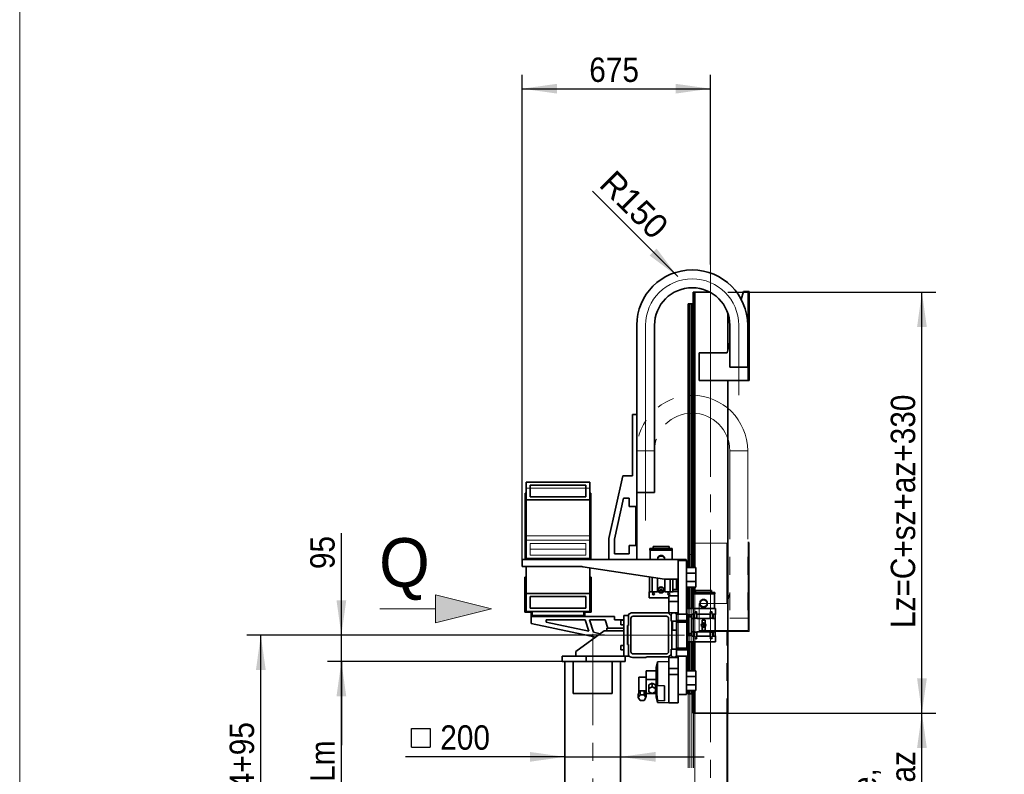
# Model space of a CAD drawing. Header units: millimetres. Extents: x 21 to 401, y 28 to 281.
# Tile 6 of 9: x 226 to 296, y 131 to 185. Entities that reach past the tile are written whole.
import ezdxf

# ---------------------------------------------------------------- set-up
doc = ezdxf.new("R2010")
doc.units = ezdxf.units.MM
for name, pattern in [('SLD-Durchgehend', [0]), ('SLD-Phantom', [12.7, 6.35, -1.27, 1.27, -1.27, 1.27, -1.27]), ('SLD-Punktstrich', [19.05, 15.24, -1.27, 1.27, -1.27])]:
    doc.linetypes.add(name, pattern=pattern)
doc.layers.add('KOPF', color=7, linetype='SLD-Durchgehend')
doc.styles.add('SLDTEXTSTYLE1', font='Gill Sans MT Pro Medium')
doc.styles.add('SLDTEXTSTYLE2', font='GIL_____.TTF')
doc.styles.add('SLDTEXTSTYLE3', font='GOTHIC.TTF', dxfattribs={"width": 0.913})
doc.dimstyles.new('SLDDIMSTYLE4', dxfattribs={"dimtxt": 1.75, "dimasz": 2.5, "dimexe": 0, "dimexo": 0.0625, "dimgap": 0.4375, "dimtad": 1, "dimlfac": 50, "dimrnd": 1e-09, "dimzin": 12, "dimdsep": 46, "dimtxsty": 'SLDTEXTSTYLE2', "dimsah": 1, "dimcen": 0, "dimadec": 0, "dimazin": 3, "dimtfac": 1, "dimtofl": 0, "dimtmove": 0, "dimatfit": 3, "dimfxl": 1, "dimfrac": 2, "dimtolj": 1, "dimtzin": 12, "dimarcsym": 0})
doc.dimstyles.new('SLDDIMSTYLE5', dxfattribs={"dimtxt": 1.75, "dimasz": 2.5, "dimexe": 0, "dimexo": 0.0625, "dimgap": 0.4375, "dimtad": 1, "dimlfac": 50, "dimrnd": 1e-09, "dimzin": 12, "dimdsep": 46, "dimtxsty": 'SLDTEXTSTYLE3', "dimsah": 1, "dimcen": 0.09, "dimadec": 0, "dimazin": 3, "dimtfac": 1, "dimtofl": 0, "dimtmove": 0, "dimatfit": 3, "dimfxl": 1, "dimfrac": 2, "dimtolj": 1, "dimtzin": 12, "dimarcsym": 0})
doc.dimstyles.new('SLDDIMSTYLE6', dxfattribs={"dimtxt": 1.75, "dimasz": 2.5, "dimexe": 0, "dimexo": 0.0625, "dimgap": 0.4375, "dimtad": 1, "dimlfac": 50, "dimrnd": 1e-09, "dimzin": 12, "dimdsep": 46, "dimtxsty": 'SLDTEXTSTYLE3', "dimsah": 1, "dimcen": 0.09, "dimadec": 0, "dimazin": 3, "dimtfac": 1, "dimtmove": 0, "dimatfit": 0, "dimfxl": 1, "dimfrac": 2, "dimtolj": 1, "dimtzin": 12, "dimarcsym": 0})

# ---------------------------------------------------------------- blocks, each defined once
blk = doc.blocks.new('Pfeil_Q')
at = {"layer": 'KOPF'}
blk.add_hatch(color=7, dxfattribs=at).paths.add_polyline_path([(3934.768, 9259.637), (3934.768, 9258.637), (3938.768, 9259.637), (3934.768, 9260.637)], flags=0)
at = {"layer": 'KOPF', "color": 7, "lineweight": 18}
for p, q in [((3938.768, 9259.637), (3934.768, 9260.637)), ((3934.768, 9260.637), (3934.768, 9259.637)), ((3930.768, 9259.637), (3934.768, 9259.637)), ((3934.768, 9259.637), (3934.768, 9258.637)), ((3934.768, 9258.637), (3938.768, 9259.637))]:
    blk.add_line(p, q, dxfattribs=at)
at = {"layer": 'KOPF', "color": 7, "insert": (3930.709, 9264.714), "char_height": 3.5, "attachment_point": 1, "style": 'SLDTEXTSTYLE1'}
blk.add_mtext('Q', dxfattribs=at)
blk = doc.blocks.new('_D_16')
at = {"layer": 'KOPF'}
blk.add_line((272.919, 166.497), (266.801, 172.615), dxfattribs=at)
blk.add_solid([(272.919, 166.497), (271.399, 168.512), (270.904, 168.017)], dxfattribs=at)
at = {"layer": 'KOPF', "insert": (268.438, 174.252), "char_height": 1.75, "attachment_point": 1, "rotation": 315, "style": 'SLDTEXTSTYLE2'}
blk.add_mtext('R150', dxfattribs=at)
blk = doc.blocks.new('_D_17')
at = {"layer": 'KOPF'}
for p, q in [((261.767, 146.199), (261.767, 180.979)), ((275.267, 167.375), (275.267, 180.979)), ((261.767, 179.979), (275.267, 179.979))]:
    blk.add_line(p, q, dxfattribs=at)
for points in [[(261.767, 179.979), (264.267, 179.629), (264.267, 180.329)], [(275.267, 179.979), (272.767, 180.329), (272.767, 179.629)]]:
    blk.add_solid(points, dxfattribs=at)
at = {"layer": 'KOPF', "insert": (266.577, 182.214), "char_height": 1.75, "attachment_point": 1, "style": 'SLDTEXTSTYLE3'}
blk.add_mtext('675', dxfattribs=at)
blk = doc.blocks.new('_D_18')
at = {"layer": 'KOPF'}
for p, q in [((276.517, 165.375), (291.432, 165.375)), ((290.432, 135.175), (290.432, 165.375)), ((276.517, 135.175), (291.432, 135.175))]:
    blk.add_line(p, q, dxfattribs=at)
for points in [[(290.432, 165.375), (290.082, 162.875), (290.782, 162.875)], [(290.432, 135.175), (290.782, 137.675), (290.082, 137.675)]]:
    blk.add_solid(points, dxfattribs=at)
at = {"layer": 'KOPF', "insert": (288.197, 141.282), "char_height": 1.75, "attachment_point": 1, "rotation": 90, "style": 'SLDTEXTSTYLE3'}
blk.add_mtext('Lz=C+sz+az+330', dxfattribs=at)
blk = doc.blocks.new('_D_19')
at = {"layer": 'KOPF'}
for p, q in [((276.517, 135.175), (291.432, 135.175)), ((290.432, 117.175), (290.432, 135.175)), ((276.517, 117.175), (291.432, 117.175))]:
    blk.add_line(p, q, dxfattribs=at)
for points in [[(290.432, 135.175), (290.082, 132.675), (290.782, 132.675)], [(290.432, 117.175), (290.782, 119.675), (290.082, 119.675)]]:
    blk.add_solid(points, dxfattribs=at)
at = {"layer": 'KOPF', "char_height": 1.75, "attachment_point": 1, "rotation": 90, "style": 'SLDTEXTSTYLE3'}
for s, insert in [('stroke = sz+az', (288.197, 118.564)), ('Hub, course,', (285.418, 119.111))]:
    blk.add_mtext(s, dxfattribs=dict(at, insert=insert))
blk = doc.blocks.new('SW_SYMBOL_MOD_BOX')
at = {"layer": 'KOPF', "color": 0}
for p, q in [((200, 200), (200, 800)), ((200, 800), (800, 800)), ((800, 800), (800, 200)), ((200, 200), (800, 200))]:
    blk.add_line(p, q, dxfattribs=at)
blk = doc.blocks.new('_D_25')
at = {"layer": 'KOPF'}
for p, q in [((264.827, 132.04), (253.392, 132.04)), ((264.827, 132.04), (268.827, 132.04)), ((268.827, 132.04), (274.827, 132.04))]:
    blk.add_line(p, q, dxfattribs=at)
for points in [[(264.827, 132.04), (262.327, 132.39), (262.327, 131.69)], [(268.827, 132.04), (271.327, 131.69), (271.327, 132.39)]]:
    blk.add_solid(points, dxfattribs=at)
at = {"layer": 'KOPF', "xscale": 0.0022353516, "yscale": 0.0022353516, "zscale": 0.0022353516}
blk.add_blockref('SW_SYMBOL_MOD_BOX', (253.392, 132.283), dxfattribs=at)
at = {"layer": 'KOPF', "insert": (255.893, 134.302), "char_height": 1.75, "attachment_point": 1, "style": 'SLDTEXTSTYLE3'}
blk.add_mtext('200', dxfattribs=at)
blk = doc.blocks.new('_D_28')
at = {"layer": 'KOPF'}
for p, q in [((264.627, 138.875), (247.803, 138.875)), ((248.803, 124.875), (248.803, 138.875)), ((264.627, 124.875), (247.803, 124.875))]:
    blk.add_line(p, q, dxfattribs=at)
for points in [[(248.803, 138.875), (248.453, 136.375), (249.153, 136.375)], [(248.803, 124.875), (249.153, 127.375), (248.453, 127.375)]]:
    blk.add_solid(points, dxfattribs=at)
at = {"layer": 'KOPF', "insert": (246.567, 130.243), "char_height": 1.75, "attachment_point": 1, "rotation": 90, "style": 'SLDTEXTSTYLE3'}
blk.add_mtext('Lm', dxfattribs=at)
blk = doc.blocks.new('_D_29')
at = {"layer": 'KOPF'}
for p, q in [((248.803, 140.775), (248.803, 148.095)), ((267.677, 140.775), (247.803, 140.775)), ((248.803, 138.875), (248.803, 140.775)), ((264.627, 138.875), (247.803, 138.875)), ((248.803, 138.875), (248.803, 132.875))]:
    blk.add_line(p, q, dxfattribs=at)
for points in [[(248.803, 140.775), (249.153, 143.275), (248.453, 143.275)], [(248.803, 138.875), (248.453, 136.375), (249.153, 136.375)]]:
    blk.add_solid(points, dxfattribs=at)
at = {"layer": 'KOPF', "insert": (246.567, 145.509), "char_height": 1.75, "attachment_point": 1, "rotation": 90, "style": 'SLDTEXTSTYLE3'}
blk.add_mtext('95', dxfattribs=at)
blk = doc.blocks.new('_D_30')
at = {"layer": 'KOPF'}
for p, q in [((267.677, 140.775), (242.027, 140.775)), ((243.027, 110.095), (243.027, 140.775)), ((261.027, 110.095), (242.027, 110.095))]:
    blk.add_line(p, q, dxfattribs=at)
for points in [[(243.027, 140.775), (242.677, 138.275), (243.377, 138.275)], [(243.027, 110.095), (243.377, 112.595), (242.677, 112.595)]]:
    blk.add_solid(points, dxfattribs=at)
at = {"layer": 'KOPF', "insert": (240.792, 114.81), "char_height": 1.75, "attachment_point": 1, "rotation": 90, "style": 'SLDTEXTSTYLE3'}
blk.add_mtext('Ls = Lm+45+694+95', dxfattribs=at)

msp = doc.modelspace()

# ---------------------------------------------------------------- linework, layer by layer
at = {"color": 7, "linetype": 'SLD-Durchgehend', "lineweight": 35}
for p, q in [((274.01706, 164.55502), (274.01706, 165.37502)), ((274.01706, 165.37502), (274.05706, 165.37502)), ((274.05706, 164.55502), (274.05706, 165.37502)), ((274.05706, 165.37502), (274.14706, 165.37502)), ((274.14706, 145.62909), (274.14706, 165.37502)), ((274.14706, 165.37502), (275.2408, 165.37502)), ((277.63706, 165.43902), (277.47977, 164.85252)), ((277.97706, 165.43902), (277.63706, 165.43902)), ((278.03706, 165.43902), (277.97706, 165.43902)), ((277.97706, 159.03902), (277.97706, 165.43902)), ((278.03706, 159.03902), (278.03706, 165.43902)), ((273.66706, 145.62909), (273.66706, 164.55502)), ((273.66706, 164.55502), (273.78706, 164.55502)), ((273.78706, 145.62909), (273.78706, 164.55502)), ((273.78706, 164.55502), (273.93706, 164.55502)), ((273.93706, 145.62909), (273.93706, 164.55502)), ((273.93706, 164.55502), (274.05706, 164.55502)), ((274.05706, 145.62909), (274.05706, 164.55502)), ((276.51706, 161.26275), (276.51706, 163.85851)), ((269.98006, 163.00062), (269.98006, 156.59902)), ((271.26006, 163.00062), (271.26006, 150.99902)), ((276.65706, 163.00062), (276.65706, 159.9991)), ((277.93706, 163.00062), (277.93706, 159.9991)), ((276.65706, 161.78478), (276.45706, 161.03902)), ((274.45706, 161.03902), (274.45706, 159.03902)), ((276.45706, 161.03902), (274.45706, 161.03902)), ((277.93706, 159.9991), (276.65706, 159.9991)), ((274.45706, 159.03902), (277.97706, 159.03902)), ((276.51706, 135.17502), (276.51706, 159.03902)), ((277.97706, 159.03902), (278.03706, 159.03902)), ((269.98006, 156.59902), (269.68006, 156.59902)), ((269.68006, 156.59902), (269.68006, 152.19902)), ((269.98006, 146.19902), (269.98006, 156.59902)), ((268.98006, 152.19902), (267.98006, 147.70624)), ((269.68006, 152.19902), (268.98006, 152.19902)), ((266.61706, 151.75902), (262.05706, 151.75902)), ((262.05706, 151.75902), (262.05706, 150.95902)), ((262.33706, 151.53902), (262.33706, 150.69902)), ((266.33706, 151.53902), (262.33706, 151.53902)), ((266.33706, 150.69902), (266.33706, 151.53902)), ((266.61706, 150.95902), (266.61706, 151.75902)), ((261.97706, 150.95902), (261.97706, 146.19902)), ((262.05706, 150.95902), (261.97706, 150.95902)), ((262.05706, 146.27902), (262.05706, 150.95902)), ((262.05706, 150.47902), (266.61706, 150.47902)), ((262.33706, 150.69902), (266.33706, 150.69902)), ((266.61706, 150.95902), (266.61706, 146.27902)), ((266.69706, 150.95902), (266.61706, 150.95902)), ((266.69706, 146.19902), (266.69706, 150.95902)), ((269.03507, 150.59918), (268.37906, 147.65384)), ((269.43507, 150.59918), (269.03507, 150.59918)), ((269.43507, 149.99918), (269.43507, 150.59918)), ((269.98006, 150.99902), (271.26006, 150.99902)), ((269.92006, 149.99918), (269.43507, 149.99918)), ((269.92006, 147.19902), (269.92006, 149.99918)), ((267.98006, 147.70624), (267.98006, 146.19902)), ((268.37906, 147.65384), (268.37906, 146.59902)), ((269.43506, 146.59902), (269.43506, 147.19902)), ((269.43506, 147.19902), (269.92006, 147.19902)), ((270.93206, 146.97902), (270.93206, 146.87902)), ((272.53206, 146.97902), (270.93206, 146.97902)), ((270.93206, 146.87902), (271.73206, 146.87902)), ((270.94206, 146.87902), (270.94206, 146.19902)), ((271.16206, 147.13902), (271.16206, 146.97902)), ((272.30206, 147.13902), (271.16206, 147.13902)), ((271.73206, 146.87902), (272.53206, 146.87902)), ((272.30206, 146.97902), (272.30206, 147.13902)), ((272.52206, 146.19902), (272.52206, 146.87902)), ((272.53206, 146.87902), (272.53206, 146.97902)), ((261.76706, 145.69902), (261.76706, 146.19902)), ((261.76706, 146.19902), (273.52206, 146.19902)), ((262.91706, 146.27902), (262.05706, 146.27902)), ((262.91706, 146.19902), (262.91706, 146.27902)), ((265.75706, 146.27902), (265.75706, 146.19902)), ((266.61706, 146.27902), (265.75706, 146.27902)), ((268.37906, 146.59902), (269.43506, 146.59902)), ((271.48387, 146.22902), (271.48387, 146.34902)), ((271.98026, 146.34902), (271.98026, 146.22902)), ((273.52206, 146.19902), (273.52206, 146.11902)), ((265.81875, 145.69902), (261.76706, 145.69902)), ((262.05706, 145.69902), (262.05706, 143.75902)), ((271.96206, 144.79902), (266.11572, 145.67685)), ((266.61706, 145.60157), (266.61706, 143.75902)), ((273.54206, 146.11902), (272.96206, 146.11902)), ((272.96206, 146.11902), (272.96206, 142.27502)), ((273.54206, 146.11902), (273.54206, 142.27502)), ((274.22206, 145.62909), (273.54206, 145.62909)), ((274.22206, 145.62909), (274.22206, 145.21318)), ((262.01706, 144.92902), (261.95706, 144.92902)), ((261.95706, 144.92902), (261.95706, 142.41902)), ((262.01706, 142.47902), (262.01706, 144.92902)), ((266.71706, 144.92902), (266.65706, 144.92902)), ((266.65706, 144.92902), (266.65706, 142.47902)), ((266.71706, 142.41902), (266.71706, 144.92902)), ((270.89206, 143.86902), (270.89206, 144.95968)), ((271.08206, 144.63902), (271.08206, 144.93115)), ((271.47206, 143.86902), (271.47206, 144.87259)), ((272.96206, 144.79902), (271.96206, 144.79902)), ((271.99206, 144.79902), (271.99206, 143.86902)), ((272.38206, 144.79902), (272.38206, 144.63902)), ((272.57206, 143.86902), (272.57206, 144.79902)), ((272.84206, 144.79902), (272.84206, 144.03902)), ((274.22206, 145.21318), (273.54206, 145.21318)), ((274.22206, 145.21318), (274.22206, 144.62493)), ((271.08206, 143.86902), (271.08206, 144.63902)), ((271.69742, 144.07902), (271.66278, 144.01902)), ((271.7667, 144.07902), (271.69742, 144.07902)), ((271.80135, 144.01902), (271.7667, 144.07902)), ((272.38206, 144.63902), (272.38206, 143.86902)), ((272.57206, 144.04402), (272.84206, 144.04402)), ((272.84206, 144.03902), (272.96206, 144.03902)), ((274.22206, 144.62493), (273.54206, 144.62493)), ((274.22206, 144.20902), (273.54206, 144.20902)), ((273.66706, 142.68672), (273.66706, 144.20902)), ((273.78706, 142.68672), (273.78706, 144.20902)), ((273.93706, 142.68672), (273.93706, 144.20902)), ((274.05706, 143.82672), (274.05706, 144.20902)), ((274.14706, 143.82672), (274.14706, 144.20902)), ((274.22206, 144.62493), (274.22206, 144.20902)), ((262.05706, 143.75902), (266.61706, 143.75902)), ((262.05706, 142.47902), (262.05706, 143.75902)), ((262.33706, 143.53902), (266.33706, 143.53902)), ((262.33706, 142.69902), (262.33706, 143.53902)), ((266.33706, 143.53902), (266.33706, 142.69902)), ((266.61706, 143.75902), (266.61706, 142.47902)), ((270.88206, 143.86902), (270.88206, 143.43902)), ((270.88206, 143.86902), (271.47206, 143.86902)), ((272.28206, 143.43902), (270.88206, 143.43902)), ((271.66278, 144.01902), (271.69742, 143.95902)), ((271.69742, 143.95902), (271.7667, 143.95902)), ((271.7667, 143.95902), (271.80135, 144.01902)), ((271.99206, 143.86902), (272.58206, 143.86902)), ((272.28206, 143.17502), (272.28206, 143.59102)), ((272.28206, 143.59102), (272.96206, 143.59102)), ((272.58206, 143.89902), (272.58206, 143.86902)), ((272.96206, 143.89902), (272.58206, 143.89902)), ((273.97206, 143.82672), (273.97206, 143.72672)), ((275.57206, 143.82672), (273.97206, 143.82672)), ((273.97206, 143.72672), (275.57206, 143.72672)), ((273.98206, 143.72672), (273.98206, 142.68672)), ((274.20206, 143.98672), (274.20206, 143.82672)), ((275.34206, 143.98672), (274.20206, 143.98672)), ((275.34206, 143.82672), (275.34206, 143.98672)), ((275.56206, 142.68672), (275.56206, 143.72672)), ((275.57206, 143.72672), (275.57206, 143.82672)), ((266.33706, 142.69902), (262.33706, 142.69902)), ((272.28206, 142.37502), (272.28206, 143.17502)), ((272.28206, 143.17502), (272.96206, 143.17502)), ((273.66706, 142.79502), (273.54206, 142.79502)), ((273.54206, 142.68672), (275.62206, 142.68672)), ((273.54206, 142.27502), (273.54206, 142.68672)), ((274.52387, 143.07672), (274.52387, 143.19672)), ((274.52387, 142.89672), (274.52387, 143.01672)), ((275.02026, 143.19672), (275.02026, 143.07672)), ((275.02026, 143.01672), (275.02026, 142.89672)), ((275.62206, 142.28672), (275.62206, 142.68672)), ((261.95706, 142.41902), (262.41706, 142.41902)), ((262.47706, 142.47902), (262.01706, 142.47902)), ((262.40795, 142.11902), (262.40795, 141.61902)), ((262.41706, 142.11902), (262.40795, 142.11902)), ((262.41706, 142.41902), (262.41706, 142.11902)), ((262.41706, 142.11902), (266.25706, 142.11902)), ((266.19706, 142.47902), (262.47706, 142.47902)), ((262.47706, 142.17902), (262.47706, 142.47902)), ((266.19706, 142.17902), (262.47706, 142.17902)), ((266.65706, 142.47902), (266.19706, 142.47902)), ((266.19706, 142.47902), (266.19706, 142.17902)), ((266.25706, 142.11902), (266.25706, 142.41902)), ((266.25706, 142.41902), (266.71706, 142.41902)), ((268.38706, 142.11902), (266.25706, 142.11902)), ((268.38706, 141.87902), (268.38706, 142.11902)), ((269.38706, 142.17502), (269.04706, 142.17502)), ((269.04706, 142.17502), (269.04706, 139.27502)), ((269.38706, 141.45502), (269.38706, 142.22833)), ((269.56706, 139.58502), (269.56706, 141.96502)), ((269.67706, 142.37502), (272.15706, 142.37502)), ((269.72706, 142.12502), (272.10706, 142.12502)), ((272.23577, 142.36631), (272.44706, 142.15502)), ((272.26706, 141.96502), (272.26706, 139.58502)), ((272.28206, 142.37502), (272.96206, 142.37502)), ((272.56706, 142.36502), (272.44706, 142.24502)), ((272.44706, 142.24502), (272.44706, 141.77502)), ((272.44706, 142.15502), (272.44706, 141.77502)), ((272.71706, 142.36502), (272.56706, 142.36502)), ((272.83706, 142.24502), (272.71706, 142.36502)), ((273.63706, 142.27502), (272.83706, 142.27502)), ((272.83706, 142.27502), (272.83706, 142.24502)), ((272.83706, 141.77502), (272.83706, 142.24502)), ((273.63706, 142.27502), (273.63706, 141.82502)), ((273.63706, 142.22672), (273.92206, 142.22672)), ((273.66206, 142.08672), (273.63706, 142.08672)), ((273.66206, 140.88672), (273.66206, 142.08672)), ((273.93206, 142.08172), (273.66206, 142.08172)), ((273.66706, 142.08172), (273.66706, 142.22672)), ((273.78706, 142.08172), (273.78706, 142.22672)), ((274.09206, 142.28672), (273.92206, 142.28672)), ((273.92206, 142.22672), (273.92206, 142.28672)), ((273.93206, 142.25672), (273.92206, 142.25672)), ((273.93206, 142.28672), (273.93206, 140.68672)), ((273.94206, 142.28672), (273.94206, 141.96672)), ((274.09206, 141.96672), (273.94206, 141.96672)), ((273.94206, 141.96672), (273.94206, 141.00672)), ((274.09206, 142.28662), (274.09206, 142.28672)), ((274.09206, 142.28662), (274.12206, 142.28662)), ((274.09206, 142.28662), (274.09206, 141.96682)), ((274.09206, 141.96682), (274.12206, 141.96682)), ((274.09206, 141.96672), (274.09206, 141.96682)), ((274.12206, 141.98672), (274.12206, 142.28662)), ((274.30206, 141.98672), (274.12206, 141.98672)), ((274.12206, 141.96682), (274.12206, 141.98672)), ((275.24206, 142.28672), (274.30206, 142.28672)), ((274.30206, 141.98672), (274.30206, 142.28672)), ((274.30206, 141.96672), (274.30206, 141.98672)), ((275.24206, 141.96672), (274.30206, 141.96672)), ((275.24206, 141.98672), (275.24206, 142.28672)), ((275.42206, 141.98672), (275.24206, 141.98672)), ((275.24206, 141.96672), (275.24206, 141.98672)), ((275.42206, 141.98672), (275.42206, 142.28662)), ((275.45206, 142.28662), (275.42206, 142.28662)), ((275.42206, 141.98672), (275.42206, 141.96682)), ((275.45206, 141.96682), (275.42206, 141.96682)), ((275.45206, 142.28672), (275.62206, 142.28672)), ((275.45206, 142.28662), (275.45206, 142.28672)), ((275.45206, 142.28662), (275.45206, 141.96682)), ((275.45206, 141.96682), (275.45206, 141.96672)), ((275.45206, 141.96672), (275.60206, 141.96672)), ((275.60206, 142.28672), (275.60206, 141.96672)), ((275.60206, 141.00672), (275.60206, 141.96672)), ((275.61206, 142.28672), (275.61206, 140.68672)), ((275.61206, 142.25672), (275.62206, 142.25672)), ((275.62206, 142.28672), (275.62206, 142.25672)), ((262.40795, 141.61902), (267.04215, 140.63399)), ((266.2756, 141.87902), (263.47822, 141.87902)), ((263.47822, 141.87902), (263.47822, 141.69804)), ((263.47822, 141.69804), (266.5463, 141.0459)), ((266.5463, 141.0459), (266.2756, 141.87902)), ((267.71923, 141.87902), (266.59104, 141.87902)), ((266.59104, 141.87902), (266.88514, 140.97388)), ((267.91548, 141.27502), (267.71923, 141.87902)), ((267.84792, 141.27502), (267.84792, 141.07502)), ((269.04706, 141.27502), (267.84792, 141.27502)), ((269.04706, 141.87902), (268.38706, 141.87902)), ((269.04706, 141.83502), (268.84706, 141.83502)), ((268.84706, 141.51502), (268.84706, 141.83502)), ((268.84706, 141.51502), (269.04706, 141.51502)), ((269.32706, 141.45502), (269.33706, 141.45502)), ((269.32706, 140.09502), (269.32706, 141.45502)), ((269.33706, 140.09502), (269.33706, 141.45502)), ((269.33706, 141.45502), (269.38706, 141.45502)), ((272.44706, 141.77502), (272.83706, 141.77502)), ((272.44706, 141.77502), (272.49706, 141.77502)), ((272.49706, 141.77502), (272.49706, 139.77502)), ((272.54206, 141.77502), (272.54206, 141.13841)), ((272.83206, 141.77502), (272.83206, 141.13841)), ((272.83208, 141.68672), (272.83206, 141.68672)), ((272.83206, 141.28672), (272.83208, 141.28672)), ((272.83706, 141.74672), (272.83208, 141.74672)), ((272.83208, 141.22672), (272.83208, 141.74672)), ((272.83208, 141.22672), (272.83706, 141.22672)), ((273.63706, 141.82502), (272.83706, 141.82502)), ((272.83706, 141.77502), (272.83706, 141.70915)), ((273.63706, 141.70915), (272.83706, 141.70915)), ((272.83706, 141.70915), (272.83706, 139.84089)), ((273.63706, 141.82502), (273.63706, 141.70915)), ((273.63706, 141.70915), (273.63706, 139.84089)), ((274.66206, 141.85672), (274.88206, 141.85672)), ((274.66206, 141.60291), (274.66206, 141.85672)), ((274.66206, 141.11672), (274.66206, 141.37053)), ((274.7432, 141.53672), (274.71433, 141.48672)), ((274.71433, 141.48672), (274.7432, 141.43672)), ((274.80093, 141.53672), (274.7432, 141.53672)), ((274.7432, 141.43672), (274.80093, 141.43672)), ((274.8298, 141.48672), (274.80093, 141.53672)), ((274.80093, 141.43672), (274.8298, 141.48672)), ((274.88206, 141.85672), (274.88206, 141.60291)), ((274.88206, 141.37053), (274.88206, 141.11672)), ((267.64706, 141.07502), (265.60706, 139.58771)), ((266.88514, 140.97388), (267.36766, 140.87132)), ((267.84792, 141.07502), (267.64706, 141.07502)), ((267.84792, 141.07502), (269.04706, 141.07502)), ((272.54206, 141.13841), (272.83206, 141.13841)), ((273.63706, 140.88672), (273.66206, 140.88672)), ((273.63706, 140.74672), (273.92206, 140.74672)), ((273.66206, 140.89172), (273.93206, 140.89172)), ((273.66706, 140.74672), (273.66706, 140.89172)), ((273.78706, 140.74672), (273.78706, 140.89172)), ((273.92206, 140.68672), (273.92206, 140.74672)), ((273.92206, 140.71672), (273.93206, 140.71672)), ((274.09206, 140.68672), (273.92206, 140.68672)), ((273.94206, 141.00672), (274.09206, 141.00672)), ((273.94206, 141.00672), (273.94206, 140.68672)), ((274.09206, 141.00662), (274.09206, 141.00672)), ((274.09206, 141.00662), (274.12206, 141.00662)), ((274.09206, 141.00662), (274.09206, 140.68682)), ((274.09206, 140.68682), (274.12206, 140.68682)), ((274.09206, 140.68672), (274.09206, 140.68682)), ((274.12206, 140.98672), (274.12206, 141.00662)), ((274.12206, 140.68682), (274.12206, 140.98672)), ((274.12206, 140.98672), (274.30206, 140.98672)), ((274.30206, 141.00672), (275.24206, 141.00672)), ((274.30206, 140.98672), (274.30206, 141.00672)), ((274.30206, 140.68672), (274.30206, 140.98672)), ((275.24206, 140.68672), (274.30206, 140.68672)), ((274.88206, 141.11672), (274.66206, 141.11672)), ((275.24206, 140.98672), (275.24206, 141.00672)), ((275.24206, 140.98672), (275.42206, 140.98672)), ((275.24206, 140.68672), (275.24206, 140.98672)), ((275.45206, 141.00662), (275.42206, 141.00662)), ((275.42206, 141.00662), (275.42206, 140.98672)), ((275.42206, 140.68682), (275.42206, 140.98672)), ((275.45206, 140.68682), (275.42206, 140.68682)), ((275.60206, 141.00672), (275.45206, 141.00672)), ((275.45206, 141.00672), (275.45206, 141.00662)), ((275.45206, 141.00662), (275.45206, 140.68682)), ((275.45206, 140.68672), (275.45206, 140.68682)), ((275.45206, 140.68672), (275.62206, 140.68672)), ((275.60206, 141.00672), (275.60206, 140.68672)), ((275.61206, 140.71672), (275.62206, 140.71672)), ((275.62206, 140.71672), (275.62206, 140.68672)), ((275.62206, 140.28672), (275.62206, 140.68672)), ((269.04706, 140.03502), (268.84706, 140.03502)), ((268.84706, 139.71502), (268.84706, 140.03502)), ((269.33706, 140.09502), (269.32706, 140.09502)), ((269.38706, 140.09502), (269.33706, 140.09502)), ((269.38706, 139.32171), (269.38706, 140.09502)), ((273.63706, 139.84089), (272.83706, 139.84089)), ((272.83706, 139.84089), (272.83706, 139.77502)), ((273.63706, 140.28672), (275.62206, 140.28672)), ((273.63706, 139.84089), (273.63706, 139.72502)), ((273.66706, 138.20909), (273.66706, 140.28672)), ((273.78706, 138.20909), (273.78706, 140.28672)), ((273.93706, 138.20909), (273.93706, 140.28672)), ((274.05706, 138.20909), (274.05706, 140.28672)), ((274.14706, 138.20909), (274.14706, 140.28672)), ((264.62706, 138.87502), (264.62706, 139.27502)), ((265.60706, 139.27502), (264.62706, 139.27502)), ((265.60706, 139.58771), (265.60706, 139.27502)), ((265.60706, 139.27502), (265.6304, 139.27502)), ((266.34706, 139.27502), (265.6304, 139.27502)), ((266.34706, 138.87502), (266.34706, 139.27502)), ((269.14706, 139.27502), (266.34706, 139.27502)), ((268.84706, 139.71502), (269.04706, 139.71502)), ((269.04706, 139.27502), (269.38706, 139.27502)), ((269.14706, 138.87502), (269.14706, 139.27502)), ((269.38706, 139.27502), (269.38706, 139.32171)), ((270.64706, 139.17502), (269.67706, 139.17502)), ((272.10706, 139.42502), (269.72706, 139.42502)), ((270.67706, 139.20502), (270.64706, 139.17502)), ((272.25706, 139.20502), (270.67706, 139.20502)), ((272.44706, 139.39502), (272.25706, 139.20502)), ((272.28206, 138.37502), (272.28206, 139.17502)), ((272.28206, 139.17502), (272.96206, 139.17502)), ((272.44706, 139.77502), (272.44706, 139.30502)), ((272.83706, 139.77502), (272.44706, 139.77502)), ((272.49706, 139.77502), (272.44706, 139.77502)), ((272.44706, 139.77502), (272.44706, 139.39502)), ((272.44706, 139.30502), (272.56706, 139.18502)), ((272.56706, 139.18502), (272.71706, 139.18502)), ((272.71706, 139.18502), (272.83706, 139.30502)), ((272.83706, 139.30502), (272.83706, 139.77502)), ((273.63706, 139.72502), (272.83706, 139.72502)), ((272.83706, 139.30502), (272.83706, 139.27502)), ((273.63706, 139.27502), (272.83706, 139.27502)), ((272.96206, 139.27502), (272.96206, 136.51902)), ((273.54206, 139.27502), (273.54206, 136.51902)), ((273.63706, 139.72502), (273.63706, 139.27502)), ((265.42706, 138.87502), (264.62706, 138.87502)), ((264.82706, 124.87502), (264.82706, 138.87502)), ((265.42706, 138.87502), (265.47273, 138.87502)), ((265.42706, 138.87502), (265.42706, 136.59502)), ((266.34706, 138.87502), (265.47273, 138.87502)), ((269.14706, 138.87502), (266.34706, 138.87502)), ((268.22706, 138.87502), (268.22706, 136.59502)), ((268.82706, 124.87502), (268.82706, 138.87502)), ((271.47922, 138.85115), (271.37206, 138.45122)), ((271.37206, 137.39902), (271.37206, 138.45122)), ((272.27726, 138.87902), (271.47922, 138.85115)), ((271.47922, 137.15036), (271.47922, 138.85115)), ((272.28206, 138.87902), (272.27726, 138.87902)), ((272.27726, 137.39902), (272.27726, 138.87902)), ((270.12206, 137.7486), (270.65206, 137.7486)), ((270.12206, 136.7696), (270.12206, 137.7486)), ((270.65206, 138.22132), (271.37206, 138.22132)), ((270.65206, 137.58131), (270.65206, 138.22132)), ((272.28206, 138.37502), (272.96206, 138.37502)), ((272.28206, 137.95902), (272.28206, 138.37502)), ((272.28206, 137.95902), (272.96206, 137.95902)), ((274.22206, 138.20909), (273.54206, 138.20909)), ((274.22206, 137.79318), (273.54206, 137.79318)), ((274.22206, 138.20909), (274.22206, 137.79318)), ((274.22206, 137.79318), (274.22206, 137.20493)), ((270.65206, 137.58131), (271.37206, 137.58131)), ((270.65206, 137.2886), (270.65206, 137.58131)), ((270.65206, 136.7696), (270.65206, 137.2886)), ((271.09206, 137.31902), (270.85206, 137.19902)), ((270.85206, 136.94902), (270.85206, 137.19902)), ((271.09206, 137.06902), (270.85206, 136.94902)), ((271.09206, 137.06902), (271.09206, 137.31902)), ((271.33206, 137.19902), (271.09206, 137.31902)), ((271.33206, 136.94902), (271.09206, 137.06902)), ((271.33206, 136.94902), (271.33206, 137.19902)), ((271.37206, 136.34682), (271.37206, 137.39902)), ((271.43846, 137.23203), (271.47922, 137.15036)), ((271.47922, 137.15036), (271.96206, 137.14139)), ((271.96206, 137.14139), (271.96206, 136.06523)), ((272.27726, 135.91902), (272.27726, 137.39902)), ((274.22206, 137.20493), (273.54206, 137.20493)), ((274.22206, 137.20493), (274.22206, 136.78902)), ((265.42706, 136.59502), (268.22706, 136.59502)), ((270.12206, 136.61271), (270.08693, 136.56002)), ((270.08693, 136.28702), (270.08693, 136.56002)), ((270.2255, 136.49487), (270.08693, 136.28702)), ((270.08693, 136.28702), (270.2255, 136.07917)), ((270.12206, 136.61271), (270.12206, 136.7696)), ((270.12206, 136.7696), (270.65206, 136.7696)), ((270.2255, 136.76787), (270.12206, 136.61271)), ((270.2255, 136.49487), (270.2255, 136.76787)), ((270.50263, 136.76787), (270.2255, 136.76787)), ((270.50263, 136.49487), (270.2255, 136.49487)), ((270.50263, 136.49487), (270.50263, 136.76787)), ((270.64119, 136.56002), (270.50263, 136.76787)), ((270.64119, 136.28702), (270.50263, 136.49487)), ((270.50263, 136.07917), (270.64119, 136.28702)), ((270.64119, 136.28702), (270.64119, 136.56002)), ((270.64119, 136.35044), (270.65206, 136.35044)), ((270.65206, 136.35044), (270.65206, 136.7696)), ((270.65206, 136.57673), (271.37206, 136.57673)), ((270.85206, 136.94902), (270.85206, 136.70902)), ((270.85206, 136.70902), (271.09206, 136.58902)), ((271.09206, 136.58902), (271.33206, 136.70902)), ((271.33206, 136.70902), (271.33206, 136.94902)), ((271.37206, 136.34682), (271.47922, 135.94689)), ((273.54206, 136.51902), (272.96206, 136.51902)), ((272.96206, 135.91902), (272.96206, 136.51902)), ((274.22206, 136.78902), (273.54206, 136.78902)), ((273.66706, 136.55502), (273.66706, 136.78902)), ((273.66706, 136.55502), (273.78706, 136.55502)), ((273.78706, 136.55502), (273.78706, 136.78902)), ((273.78706, 136.55502), (273.93706, 136.55502)), ((273.93706, 136.55502), (273.93706, 136.78902)), ((273.93706, 136.55502), (274.05706, 136.55502)), ((274.01706, 135.17502), (274.01706, 136.55502)), ((274.05706, 136.55502), (274.05706, 136.78902)), ((274.05706, 135.17502), (274.05706, 136.55502)), ((274.14706, 135.17502), (274.14706, 136.78902)), ((270.2255, 136.07917), (270.50263, 136.07917)), ((271.47922, 135.94689), (271.47922, 136.09084)), ((271.96206, 136.06523), (271.47922, 136.09084)), ((271.47922, 135.94689), (272.27726, 135.91902)), ((272.27726, 135.91902), (272.96206, 135.91902)), ((274.01706, 135.17502), (274.05706, 135.17502)), ((274.05706, 135.17502), (274.14706, 135.17502)), ((274.14706, 135.17502), (276.43706, 135.17502)), ((276.43706, 135.17502), (276.51706, 135.17502))]:
    msp.add_line(p, q, dxfattribs=at)
at = {"color": 7, "linetype": 'SLD-Phantom', "lineweight": 18}
for p, q in [((269.98006, 156.59902), (269.68006, 156.59902)), ((269.68006, 156.59902), (269.68006, 152.19902)), ((269.98006, 146.19902), (269.98006, 156.59902)), ((269.98006, 154.00062), (271.26006, 154.00062)), ((271.26006, 154.00062), (271.26006, 150.99902)), ((277.93706, 154.00062), (276.65706, 154.00062)), ((276.65706, 154.00062), (276.65706, 141.99902)), ((277.93706, 154.00062), (277.93706, 141.99902)), ((268.98006, 152.19902), (267.98006, 147.70624)), ((269.68006, 152.19902), (268.98006, 152.19902)), ((266.61706, 151.75942), (262.05706, 151.75942)), ((262.05706, 151.31014), (262.05706, 151.75942)), ((266.61706, 151.31014), (262.05706, 151.31014)), ((262.05706, 147.90437), (262.05706, 151.31014)), ((266.61706, 151.31014), (266.61706, 151.75942)), ((266.61706, 147.90437), (266.61706, 151.31014)), ((269.03507, 150.59918), (268.37906, 147.65384)), ((269.43507, 150.59918), (269.03507, 150.59918)), ((269.43507, 149.99918), (269.43507, 150.59918)), ((269.98006, 150.99902), (271.26006, 150.99902)), ((269.92006, 149.99918), (269.43507, 149.99918)), ((269.92006, 147.19902), (269.92006, 149.99918)), ((262.05706, 147.57922), (261.95706, 147.57922)), ((261.95706, 147.57922), (261.95706, 146.19902)), ((266.61706, 147.90437), (262.05706, 147.90437)), ((262.05706, 147.57922), (262.05706, 147.90437)), ((262.05706, 146.29902), (262.05706, 147.57922)), ((266.61706, 147.57902), (262.05706, 147.57902)), ((266.61706, 147.57922), (266.61706, 147.90437)), ((266.61706, 147.57922), (266.61706, 146.29902)), ((266.71706, 147.57922), (266.61706, 147.57922)), ((266.71706, 146.19902), (266.71706, 147.57922)), ((267.98006, 147.70624), (267.98006, 146.19902)), ((268.37906, 147.65384), (268.37906, 146.59902)), ((266.33706, 147.35902), (262.33706, 147.35902)), ((262.33706, 147.35902), (262.33706, 146.51902)), ((262.33706, 146.947), (266.33706, 146.947)), ((266.33706, 146.51902), (266.33706, 147.35902)), ((269.43506, 147.19902), (269.92006, 147.19902)), ((269.43506, 146.59902), (269.43506, 147.19902)), ((274.01706, 146.55502), (274.01706, 147.37502)), ((274.01706, 147.37502), (274.05706, 147.37502)), ((274.05706, 146.55502), (274.05706, 147.37502)), ((274.05706, 147.37502), (274.14706, 147.37502)), ((274.14706, 145.62909), (274.14706, 147.37502)), ((274.14706, 147.37502), (276.43706, 147.37502)), ((276.43706, 147.37502), (276.51706, 147.37502)), ((276.51706, 143.26275), (276.51706, 147.37502)), ((277.97706, 147.43902), (277.93706, 147.43902)), ((277.97706, 141.09902), (277.97706, 147.43902)), ((278.03706, 147.43902), (277.97706, 147.43902)), ((278.03706, 141.03902), (278.03706, 147.43902)), ((261.76706, 146.19902), (273.52206, 146.19902)), ((261.76706, 145.69902), (261.76706, 146.19902)), ((262.75706, 146.29902), (262.05706, 146.29902)), ((262.33706, 146.51902), (266.33706, 146.51902)), ((262.75706, 146.19902), (262.75706, 146.29902)), ((262.75706, 146.29902), (265.91706, 146.29902)), ((265.91706, 146.29902), (265.91706, 146.19902)), ((266.61706, 146.29902), (265.91706, 146.29902)), ((268.37906, 146.59902), (269.43506, 146.59902)), ((273.52206, 146.19902), (273.52206, 146.11902)), ((273.66706, 145.62909), (273.66706, 146.55502)), ((273.66706, 146.55502), (273.78706, 146.55502)), ((273.78706, 145.62909), (273.78706, 146.55502)), ((273.78706, 146.55502), (273.93706, 146.55502)), ((273.93706, 145.62909), (273.93706, 146.55502)), ((273.93706, 146.55502), (274.05706, 146.55502)), ((274.05706, 145.62909), (274.05706, 146.55502)), ((265.81875, 145.69902), (261.76706, 145.69902)), ((262.05706, 145.69902), (262.05706, 143.75902)), ((271.96206, 144.79902), (266.11572, 145.67685)), ((266.61706, 145.60157), (266.61706, 143.75902)), ((273.54206, 146.11902), (272.96206, 146.11902)), ((272.96206, 146.11902), (272.96206, 136.51902)), ((273.54206, 146.11902), (273.54206, 136.51902)), ((274.22206, 145.62909), (273.54206, 145.62909)), ((274.22206, 145.62909), (274.22206, 145.21318)), ((272.96206, 144.79902), (271.96206, 144.79902)), ((274.22206, 145.21318), (273.54206, 145.21318)), ((274.22206, 145.21318), (274.22206, 144.62493)), ((274.22206, 144.62493), (273.54206, 144.62493)), ((274.22206, 144.20902), (273.54206, 144.20902)), ((273.66706, 138.20909), (273.66706, 144.20902)), ((273.78706, 138.20909), (273.78706, 144.20902)), ((273.93706, 138.20909), (273.93706, 144.20902)), ((274.05706, 138.20909), (274.05706, 144.20902)), ((274.14706, 138.20909), (274.14706, 144.20902)), ((274.22206, 144.62493), (274.22206, 144.20902)), ((262.05706, 142.47902), (262.05706, 143.75902)), ((262.05706, 143.75902), (266.61706, 143.75902)), ((262.33706, 143.53902), (266.33706, 143.53902)), ((262.33706, 142.69902), (262.33706, 143.53902)), ((266.33706, 143.53902), (266.33706, 142.69902)), ((266.61706, 143.75902), (266.61706, 142.47902)), ((272.28206, 143.17502), (272.28206, 143.59102)), ((272.28206, 143.59102), (272.96206, 143.59102)), ((276.65706, 143.78478), (276.45706, 143.03902)), ((266.33706, 142.69902), (262.33706, 142.69902)), ((272.28206, 142.37502), (272.28206, 143.17502)), ((272.28206, 143.17502), (272.96206, 143.17502)), ((273.66706, 142.79502), (273.54206, 142.79502)), ((276.45706, 143.03902), (274.45706, 143.03902)), ((274.45706, 143.03902), (274.45706, 141.09902)), ((266.61706, 142.47902), (262.05706, 142.47902)), ((272.28206, 142.37502), (272.96206, 142.37502)), ((277.93706, 141.99902), (276.65706, 141.99902)), ((273.66706, 141.59502), (273.54206, 141.59502)), ((274.45706, 141.09902), (274.45706, 141.03902)), ((274.45706, 141.09902), (277.97706, 141.09902)), ((274.45706, 141.03902), (278.03706, 141.03902)), ((276.51706, 117.17502), (276.51706, 141.03902)), ((272.28206, 139.17502), (272.96206, 139.17502)), ((272.28206, 138.37502), (272.28206, 139.17502)), ((272.28206, 138.37502), (272.96206, 138.37502)), ((272.28206, 137.95902), (272.28206, 138.37502)), ((272.28206, 137.95902), (272.96206, 137.95902)), ((274.22206, 138.20909), (273.54206, 138.20909)), ((274.22206, 137.79318), (273.54206, 137.79318)), ((274.22206, 138.20909), (274.22206, 137.79318)), ((274.22206, 137.79318), (274.22206, 137.20493)), ((274.22206, 137.20493), (273.54206, 137.20493)), ((274.22206, 137.20493), (274.22206, 136.78902)), ((273.54206, 136.51902), (272.96206, 136.51902)), ((274.22206, 136.78902), (273.54206, 136.78902)), ((273.66706, 118.55502), (273.66706, 136.78902)), ((273.78706, 118.55502), (273.78706, 136.78902)), ((273.93706, 118.55502), (273.93706, 136.78902)), ((274.05706, 118.55502), (274.05706, 136.78902)), ((274.14706, 117.17502), (274.14706, 136.78902))]:
    msp.add_line(p, q, dxfattribs=at)
at = {"color": 8, "linetype": 'SLD-Phantom', "lineweight": 18}
for p, q in [((276.43706, 143.03902), (276.43706, 147.37502)), ((276.43706, 117.17502), (276.43706, 141.03902))]:
    msp.add_line(p, q, dxfattribs=at)
at = {"color": 7, "linetype": 'SLD-Durchgehend', "lineweight": 35}
for centre, radius in [((271.73206, 144.01902), 0.22), ((271.73206, 144.01902), 0.19), ((271.18206, 143.73902), 0.068), ((272.28206, 143.73902), 0.068), ((274.77206, 143.04672), 0.25), ((274.22206, 142.38672), 0.068), ((275.32206, 142.38672), 0.068), ((274.77206, 141.48672), 0.14), ((274.22206, 140.58672), 0.068), ((275.32206, 140.58672), 0.068)]:
    msp.add_circle(centre, radius, dxfattribs=at)
for centre, radius, start, end in [((273.95856, 163.00062), 3.9785, 0, 180), ((273.95856, 163.00062), 2.6985, 0, 180), ((271.73206, 146.19902), 0.25, 0, 180), ((265.81875, 143.69902), 2, 81.4608209, 90), ((269.67706, 142.01502), 0.36, 90, 143.6639425), ((269.72706, 141.96502), 0.16, 90, 180), ((272.10706, 141.96502), 0.16, 0, 90), ((272.15706, 142.01502), 0.36, 77.3709205, 90), ((274.77206, 141.48672), 0.16, 133.4325366, 226.5674634), ((274.77206, 141.48672), 0.16, 46.5674634, 133.4325366), ((274.77206, 141.48672), 0.16, 226.5674634, 313.4325366), ((274.77206, 141.48672), 0.16, 313.4325366, 46.5674634), ((269.67706, 139.53502), 0.36, 216.3360575, 270), ((269.72706, 139.58502), 0.16, 180, 270), ((272.10706, 139.58502), 0.16, 270, 0)]:
    msp.add_arc(centre, radius, start, end, dxfattribs=at)
at = {"color": 7, "linetype": 'SLD-Phantom', "lineweight": 18}
for centre, radius, start, end in [((273.95856, 154.00062), 3.9785, 0, 180), ((273.95856, 154.00062), 2.6985, 0, 180), ((265.81875, 143.69902), 2, 81.4608209, 90)]:
    msp.add_arc(centre, radius, start, end, dxfattribs=at)
at = {"color": 7, "linetype": 'SLD-Durchgehend', "lineweight": 35}
for points, knots in [([(271.48387, 146.34902), (271.49312, 146.36272), (271.51163, 146.39013), (271.54759, 146.42451), (271.5886, 146.45265), (271.63379, 146.47339), (271.68179, 146.48598), (271.73013, 146.49037), (271.77758, 146.48663), (271.82278, 146.47579), (271.86532, 146.4579), (271.90502, 146.43341), (271.94059, 146.40232), (271.96513, 146.37298), (271.97696, 146.35424), (271.98026, 146.34902)], [0, 0, 0, 0, 0.08362068, 0.16724687, 0.250935, 0.33459905, 0.4164291, 0.49824297, 0.57554103, 0.65285096, 0.72982768, 0.80682261, 0.88779462, 0.9687671, 1, 1, 1, 1]), ([(275.02026, 143.19672), (275.011, 143.21042), (274.99249, 143.23783), (274.95654, 143.27221), (274.91553, 143.30035), (274.87034, 143.32109), (274.82234, 143.33368), (274.774, 143.33807), (274.72655, 143.33433), (274.68135, 143.32349), (274.63881, 143.3056), (274.59911, 143.28111), (274.56354, 143.25002), (274.53899, 143.22068), (274.52716, 143.20194), (274.52387, 143.19672)], [0, 0, 0, 0, 0.08362065, 0.16724693, 0.25093515, 0.33459927, 0.41642937, 0.4982431, 0.57554093, 0.6528512, 0.72982776, 0.80682322, 0.88779499, 0.96876735, 1, 1, 1, 1]), ([(274.52387, 142.89672), (274.53312, 142.88302), (274.55163, 142.85561), (274.58759, 142.82123), (274.6286, 142.79309), (274.67379, 142.77235), (274.72179, 142.75976), (274.77013, 142.75537), (274.81758, 142.75911), (274.86278, 142.76995), (274.90532, 142.78784), (274.94502, 142.81233), (274.98059, 142.84342), (275.00513, 142.87276), (275.01696, 142.8915), (275.02026, 142.89672)], [0, 0, 0, 0, 0.083620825, 0.167247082, 0.250935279, 0.33459937, 0.416429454, 0.498243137, 0.575541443, 0.652851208, 0.729827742, 0.806822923, 0.887794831, 0.968767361, 1, 1, 1, 1]), ([(271.47922, 136.09084), (271.46417, 136.18461), (271.43406, 136.37212), (271.4109, 136.65708), (271.41017, 136.94442), (271.42903, 137.13615), (271.43846, 137.23203)], [0, 0, 0, 0, 0.24801464, 0.4959532, 0.74795359, 1, 1, 1, 1])]:
    msp.add_open_spline(points, degree=3, knots=knots, dxfattribs=at)
at = {"layer": 'KOPF', "lineweight": 18}
msp.add_line((225.73608, 193.32761), (225.73608, 28.32761), dxfattribs=at)
at = {"layer": 'KOPF', "linetype": 'SLD-Punktstrich', "lineweight": 18}
for p, q in [((275.26706, 167.37502), (275.26706, 116.64614)), ((270.62006, 148.99902), (270.62006, 163.00062)), ((277.29706, 163.00062), (277.29706, 157.9991)), ((266.82706, 115.25398), (266.82706, 140.87502)), ((267.67706, 140.77502), (273.40206, 140.77502))]:
    msp.add_line(p, q, dxfattribs=at)
msp.add_arc((273.95856, 163.00062), 3.3385, 0, 180, dxfattribs=at)

# ---------------------------------------------------------------- block references
at = {"layer": 'KOPF'}
msp.add_blockref('Pfeil_Q', (-3679.20494, -9116.98188), dxfattribs=at)

# ---------------------------------------------------------------- dimensions: what is measured, and where the dimension line sits
dim = msp.add_linear_dim(base=(275.26706, 179.97912), p1=(261.76706, 146.19902), p2=(275.26706, 167.37502), dimstyle='SLDDIMSTYLE5', dxfattribs=at)
dim.commit()
dim.dimension.update_dxf_attribs({"geometry": '_D_17', "text_midpoint": (268.51706, 179.97912), "dimtype": 160})
dim = msp.add_radius_dim(center=(275.28126, 164.13522), mpoint=(272.91938, 166.4971), dimstyle='SLDDIMSTYLE4', dxfattribs=at)
dim.commit()
dim.dimension.update_dxf_attribs({"geometry": '_D_16', "text_midpoint": (268.60563, 170.81088), "dimtype": 164})
for base, p1, p2, dimstyle, picture, middle in [((290.43194, 165.37502), (276.51706, 135.17502), (276.51706, 165.37502), 'SLDDIMSTYLE5', '_D_18', (290.43194, 150.27502)), ((248.80272, 140.77502), (264.62706, 138.87502), (267.67706, 140.77502), 'SLDDIMSTYLE6', '_D_29', (248.80272, 146.80236)), ((243.02706, 140.77502), (261.02706, 110.09502), (267.67706, 140.77502), 'SLDDIMSTYLE5', '_D_30', (243.02706, 125.43502)), ((248.80272, 138.87502), (264.62706, 124.87502), (264.62706, 138.87502), 'SLDDIMSTYLE5', '_D_28', (248.80272, 131.87502))]:
    dim = msp.add_linear_dim(base=base, p1=p1, p2=p2, angle=90, dimstyle=dimstyle, dxfattribs=at)
    dim.commit()
    dim.dimension.update_dxf_attribs({"geometry": picture, "text_midpoint": middle, "dimtype": 160})
dim = msp.add_linear_dim(base=(268.82706, 132.04013), p1=(264.82706, 138.87502), p2=(268.82706, 138.87502), text='{\\fGDT;o}<>', dimstyle='SLDDIMSTYLE6', dxfattribs=at)
dim.commit()
dim.dimension.update_dxf_attribs({"geometry": '_D_25', "text_midpoint": (256.58194, 132.04013), "dimtype": 160})
dim = msp.add_linear_dim(base=(290.43194, 135.17502), p1=(276.51706, 117.17502), p2=(276.51706, 135.17502), angle=90, text='Hub, course,\\Pstroke = sz+az', dimstyle='SLDDIMSTYLE5', dxfattribs=at)
dim.commit()
dim.dimension.update_dxf_attribs({"geometry": '_D_19', "text_midpoint": (290.43194, 126.17502), "dimtype": 160})

doc.saveas('drawing.dxf')
